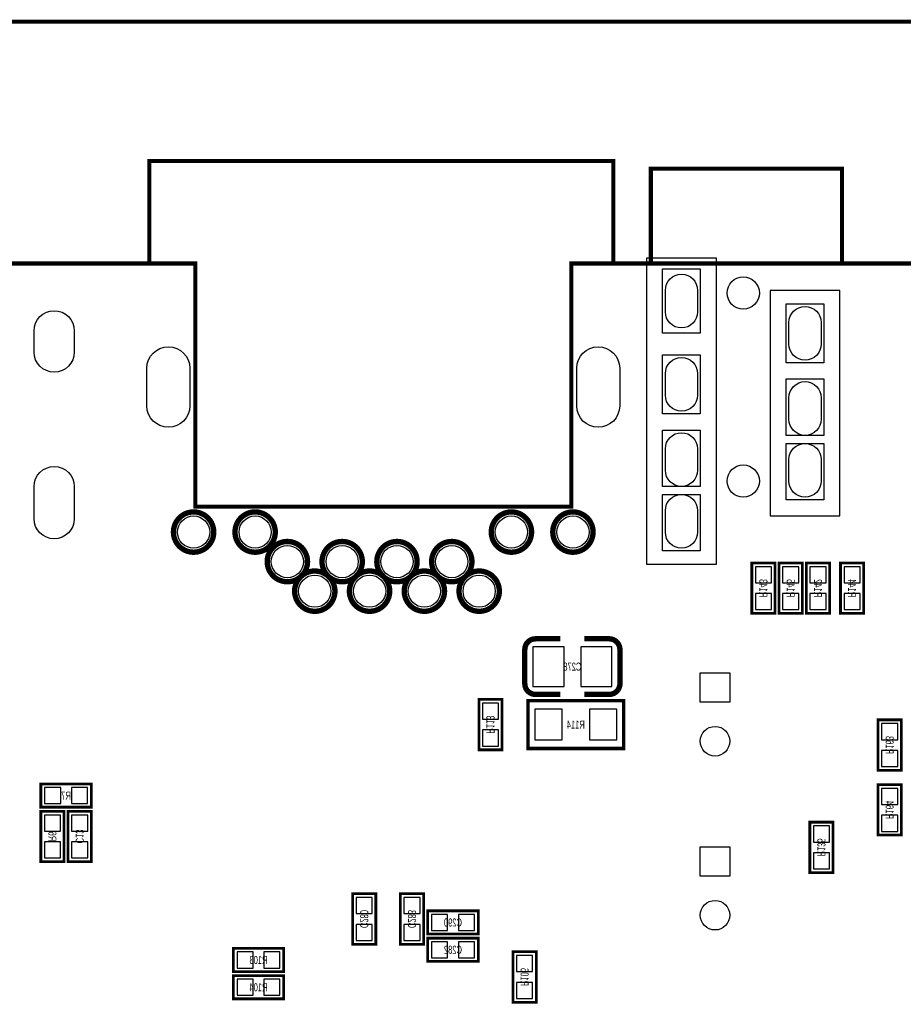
# Model space of a CAD drawing. Extents: x 0 to 127, y -8 to 79.
# Tile 6 of 9: x 37 to 70, y 42 to 79. Entities that reach past the tile are written whole.
import ezdxf
from ezdxf.enums import TextEntityAlignment as Align

# ---------------------------------------------------------------- set-up
doc = ezdxf.new("R2010")
doc.units = 0
for name, color, linetype in [('BG_OUTLINE', 12, 'CONTINUOUS'), ('PG_SILKSCREEN_BOTTOM', 173, 'CONTINUOUS'), ('PIN_BOTTOM', 202, 'CONTINUOUS'), ('RD_SILKSCREEN_BOTTOM', 122, 'CONTINUOUS')]:
    doc.layers.add(name, color=color, linetype=linetype)

msp = doc.modelspace()

# ---------------------------------------------------------------- linework, layer by layer
at = {"layer": 'BG_OUTLINE', "const_width": 0.1524}
for points in [[(125.000004, 70.000012), (125.000004, 73.000006), (126.500001, 73.000006), (126.500001, 77.499997, 0.414214), (125.000004, 78.999994), (1.499997, 78.999994, 0.414214), (0, 77.499997), (0, 73.000006), (1.499997, 73.000006), (1.499997, 70.000012)], [(125.000004, 0), (125.000004, -2.999994), (126.500001, -2.999994), (126.500001, -6.499987, -0.414214), (125.000004, -7.999984), (1.499997, -7.999984, -0.414214), (0, -6.499987), (0, -2.999994), (1.499997, -2.999994), (1.499997, 0, -0.414212), (0, 1.499997), (0, 68.49999, -0.414216), (1.499997, 70.000012), (43.999988, 70.000012), (43.999988, 60.949992), (58.000011, 60.949992), (58.000011, 70.000012), (125.000004, 70.000012, -0.414216), (126.500001, 68.49999), (126.500001, 1.499997, -0.414212), (125.000004, 0), (1.499997, 0)]]:
    msp.add_lwpolyline(points, format="xyb", dxfattribs=at)
at = {"layer": 'BG_OUTLINE'}
for points, const_width in [([(59.563, 69.977), (59.563, 73.819004), (42.291, 73.819004), (42.291, 69.977)], 0.1524), ([(60.96, 69.977), (60.96, 73.533), (68.072, 73.533), (68.072, 69.977)], 0.1524), ([(42.89999, 69.999987), (43.999988, 69.999987), (43.999988, 60.949992), (58.000011, 60.949992), (58.000011, 69.999987), (59.100009, 69.999987)], 0.150012)]:
    msp.add_lwpolyline(points, dxfattribs=dict(at, const_width=const_width))
msp.add_lwpolyline([(125.000004, 0, 0.414212), (126.500001, 1.499997), (126.500001, 68.49999, 0.414216), (125.000004, 70.000012), (58.000011, 70.000012), (58.000011, 60.949992), (43.999988, 60.949992), (43.999988, 70.000012), (1.499997, 70.000012, 0.414216), (0, 68.49999), (0, 1.499997, 0.414212), (1.499997, 0)], format="xyb", close=True, dxfattribs=at)
at = {"layer": 'PG_SILKSCREEN_BOTTOM'}
for points in [[(60.800005, 70.199987), (60.800005, 58.799984), (63.4, 58.799984), (63.4, 70.199987)], [(62.800001, 67.399992), (61.400004, 67.399992), (61.400004, 69.799987), (62.800001, 69.799987)], [(65.399996, 68.999989), (65.399996, 60.600006), (67.999991, 60.600006), (67.999991, 68.999989)], [(67.399992, 66.299994), (65.999995, 66.299994), (65.999995, 68.49999), (67.399992, 68.49999)], [(62.800001, 64.399998), (61.400004, 64.399998), (61.400004, 66.599994), (62.800001, 66.599994)], [(67.399992, 63.6), (65.999995, 63.6), (65.999995, 65.699996), (67.399992, 65.699996)], [(62.800001, 61.700004), (61.400004, 61.700004), (61.400004, 63.799999), (62.800001, 63.799999)], [(67.399992, 61.200005), (65.999995, 61.200005), (65.999995, 63.3), (67.399992, 63.3)], [(62.800001, 59.300008), (61.400004, 59.300008), (61.400004, 61.400004), (62.800001, 61.400004)]]:
    msp.add_lwpolyline(points, close=True, dxfattribs=at)
for points, const_width in [([(44.690005, 60.000007, 1.000003), (43.189982, 59.999982, 0.999997), (44.690005, 60.000007)], 0.2), ([(46.979992, 60.000007, 1.000003), (45.479995, 59.999982, 0.999997), (46.979992, 60.000007)], 0.2), ([(56.520004, 60.000007, 1.000003), (55.020007, 59.999982, 0.999997), (56.520004, 60.000007)], 0.2), ([(58.809992, 60.000007, 1.000003), (57.31002, 59.999982, 0.999997), (58.809992, 60.000007)], 0.2), ([(48.17999, 58.899984, 1), (46.680018, 58.900009, 1), (48.17999, 58.899984)], 0.2), ([(50.219991, 58.899984, 1), (48.720019, 58.900009, 1), (50.219991, 58.899984)], 0.2), ([(52.259992, 58.899984, 1), (50.759995, 58.900009, 1), (52.259992, 58.899984)], 0.2), ([(54.299993, 58.899984, 1), (52.799996, 58.900009, 1), (54.299993, 58.899984)], 0.2), ([(49.200003, 57.799986, 0.999997), (47.700006, 57.800011, 1.000003), (49.200003, 57.799986)], 0.2), ([(51.240004, 57.799986, 0.999997), (49.740007, 57.800011, 1.000003), (51.240004, 57.799986)], 0.2), ([(53.280005, 57.799986, 0.999997), (51.779983, 57.800011, 1.000003), (53.280005, 57.799986)], 0.2), ([(55.320006, 57.799986, 0.999997), (53.819984, 57.800011, 1.000003), (55.320006, 57.799986)], 0.2), ([(56.268874, 54.356), (56.268874, 55.626, -0.414214), (56.668924, 56.02605)], 0.199898), ([(58.489088, 56.02605), (59.409076, 56.02605, -0.4144), (59.808872, 55.626)], 0.199898), ([(59.808872, 55.626), (59.809126, 54.356, -0.414214), (59.409076, 53.95595)], 0.199898), ([(57.588912, 53.95595), (56.668924, 53.95595, -0.414214), (56.268874, 54.356)], 0.199898)]:
    msp.add_lwpolyline(points, format="xyb", dxfattribs=dict(at, const_width=const_width))
for points, const_width in [([(64.7192, 58.8518), (64.7192, 56.9722), (65.5828, 56.9722), (65.5828, 58.8518), (64.7192, 58.8518)], 0.1016), ([(65.7352, 58.8518), (65.7352, 56.9722), (66.5988, 56.9722), (66.5988, 58.8518), (65.7352, 58.8518)], 0.1016), ([(66.7512, 58.8518), (66.7512, 56.9722), (67.6148, 56.9722), (67.6148, 58.8518), (66.7512, 58.8518)], 0.1016), ([(68.0212, 58.8518), (68.0212, 56.9722), (68.8848, 56.9722), (68.8848, 58.8518), (68.0212, 58.8518)], 0.1016), ([(56.668924, 56.02605), (57.588912, 56.02605)], 0.199898), ([(59.409076, 53.95595), (58.489088, 53.95595)], 0.199898), ([(55.4228, 51.8922), (55.4228, 53.7718), (54.5592, 53.7718), (54.5592, 51.8922), (55.4228, 51.8922)], 0.1016), ([(56.388, 51.943), (59.944, 51.943), (59.944, 53.721), (56.388, 53.721), (56.388, 51.943)], 0.127), ([(69.4182, 53.0098), (69.4182, 51.1302), (70.2818, 51.1302), (70.2818, 53.0098), (69.4182, 53.0098)], 0.1016), ([(38.2524, 49.7586), (40.132, 49.7586), (40.132, 50.6222), (38.2524, 50.6222), (38.2524, 49.7586)], 0.1016), ([(70.2818, 48.7172), (70.2818, 50.5968), (69.4182, 50.5968), (69.4182, 48.7172), (70.2818, 48.7172)], 0.1016), ([(38.2524, 49.6062), (38.2524, 47.7266), (39.116, 47.7266), (39.116, 49.6062), (38.2524, 49.6062)], 0.1016), ([(39.2684, 49.6062), (39.2684, 47.7266), (40.132, 47.7266), (40.132, 49.6062), (39.2684, 49.6062)], 0.1016), ([(66.8782, 49.1998), (66.8782, 47.3202), (67.7418, 47.3202), (67.7418, 49.1998), (66.8782, 49.1998)], 0.1016), ([(49.8602, 46.5328), (49.8602, 44.6532), (50.7238, 44.6532), (50.7238, 46.5328), (49.8602, 46.5328)], 0.1016), ([(51.6382, 46.5328), (51.6382, 44.6532), (52.5018, 44.6532), (52.5018, 46.5328), (51.6382, 46.5328)], 0.1016), ([(54.5338, 45.8978), (52.6542, 45.8978), (52.6542, 45.0342), (54.5338, 45.0342), (54.5338, 45.8978)], 0.1016), ([(54.5338, 44.8818), (52.6542, 44.8818), (52.6542, 44.0182), (54.5338, 44.0182), (54.5338, 44.8818)], 0.1016), ([(45.4152, 43.6372), (47.2948, 43.6372), (47.2948, 44.5008), (45.4152, 44.5008), (45.4152, 43.6372)], 0.1016), ([(56.6928, 42.4942), (56.6928, 44.3738), (55.8292, 44.3738), (55.8292, 42.4942), (56.6928, 42.4942)], 0.1016), ([(45.4152, 42.6212), (47.2948, 42.6212), (47.2948, 43.4848), (45.4152, 43.4848), (45.4152, 42.6212)], 0.1016)]:
    msp.add_lwpolyline(points, dxfattribs=dict(at, const_width=const_width))
at = {"layer": 'PIN_BOTTOM'}
for points in [[(61.500004, 68.199991), (61.500004, 68.999989, -1), (62.700002, 68.999989), (62.700002, 68.199991, -1)], [(38.000584, 66.7036), (38.000584, 67.491, -1), (39.499184, 67.491), (39.499184, 66.7036, -1)], [(66.099995, 66.999993), (66.099995, 67.799991, -1), (67.299992, 67.799991), (67.299992, 66.999993, -1)], [(43.799989, 66.099995), (43.799989, 64.699998, -1), (42.199992, 64.699998), (42.199992, 66.099995, -1)], [(59.800007, 66.099995), (59.800007, 64.699998, -1), (58.200011, 64.699998), (58.200011, 66.099995, -1)], [(61.500004, 65.099997), (61.500004, 65.899995, -1), (62.700002, 65.899995), (62.700002, 65.099997, -1)], [(66.099995, 64.199999), (66.099995, 64.999997, -1), (67.299992, 64.999997), (67.299992, 64.199999, -1)], [(61.500004, 62.300002), (61.500004, 63.100001, -1), (62.700002, 63.100001), (62.700002, 62.300002, -1)], [(66.099995, 61.900003), (66.099995, 62.700002, -1), (67.299992, 62.700002), (67.299992, 61.900003, -1)], [(38.000584, 60.500387), (38.000584, 61.694187, -1), (39.499184, 61.694187), (39.499184, 60.500387, -1)], [(61.500004, 60.000007), (61.500004, 60.800005, -1), (62.700002, 60.800005), (62.700002, 60.000007, -1)]]:
    msp.add_lwpolyline(points, format="xyb", close=True, dxfattribs=at)
for points in [[(65.450695, 58.711567), (64.851305, 58.711567), (64.851305, 58.112177), (65.450695, 58.112177)], [(66.466695, 58.711567), (65.867305, 58.711567), (65.867305, 58.112177), (66.466695, 58.112177)], [(67.482695, 58.711567), (66.883305, 58.711567), (66.883305, 58.112177), (67.482695, 58.112177)], [(68.752695, 58.711567), (68.153305, 58.711567), (68.153305, 58.112177), (68.752695, 58.112177)], [(65.450695, 57.711823), (64.851305, 57.711823), (64.851305, 57.112433), (65.450695, 57.112433)], [(66.466695, 57.711823), (65.867305, 57.711823), (65.867305, 57.112433), (66.466695, 57.112433)], [(67.482695, 57.711823), (66.883305, 57.711823), (66.883305, 57.112433), (67.482695, 57.112433)], [(68.752695, 57.711823), (68.153305, 57.711823), (68.153305, 57.112433), (68.752695, 57.112433)], [(56.568988, 55.725949), (56.568988, 54.256051), (57.72898, 54.256051), (57.72898, 55.725949)], [(58.34902, 55.725949), (58.34902, 54.256051), (59.509012, 54.256051), (59.509012, 55.725949)], [(62.799989, 54.762997), (63.899986, 54.762997), (63.899986, 53.662999), (62.799989, 53.662999)], [(54.691305, 53.032177), (55.290695, 53.032177), (55.290695, 53.631567), (54.691305, 53.631567)], [(56.642, 53.4035), (56.642, 52.2605), (57.658, 52.2605), (57.658, 53.4035)], [(58.674, 53.4035), (58.674, 52.2605), (59.69, 52.2605), (59.69, 53.4035)], [(70.149695, 52.869567), (69.550305, 52.869567), (69.550305, 52.270177), (70.149695, 52.270177)], [(54.691305, 52.032433), (55.290695, 52.032433), (55.290695, 52.631823), (54.691305, 52.631823)], [(70.149695, 51.869823), (69.550305, 51.869823), (69.550305, 51.270433), (70.149695, 51.270433)], [(38.392633, 50.490095), (38.392633, 49.890705), (38.992023, 49.890705), (38.992023, 50.490095)], [(39.392377, 50.490095), (39.392377, 49.890705), (39.991767, 49.890705), (39.991767, 50.490095)], [(69.550305, 49.857177), (70.149695, 49.857177), (70.149695, 50.456567), (69.550305, 50.456567)], [(38.983895, 49.465967), (38.384505, 49.465967), (38.384505, 48.866577), (38.983895, 48.866577)], [(39.999895, 49.465967), (39.400505, 49.465967), (39.400505, 48.866577), (39.999895, 48.866577)], [(69.550305, 48.857433), (70.149695, 48.857433), (70.149695, 49.456823), (69.550305, 49.456823)], [(67.609695, 49.059567), (67.010305, 49.059567), (67.010305, 48.460177), (67.609695, 48.460177)], [(38.983895, 48.466223), (38.384505, 48.466223), (38.384505, 47.866833), (38.983895, 47.866833)], [(39.999895, 48.466223), (39.400505, 48.466223), (39.400505, 47.866833), (39.999895, 47.866833)], [(62.799989, 48.285997), (63.899986, 48.285997), (63.899986, 47.185999), (62.799989, 47.185999)], [(67.609695, 48.059823), (67.010305, 48.059823), (67.010305, 47.460433), (67.609695, 47.460433)], [(50.591695, 46.392567), (49.992305, 46.392567), (49.992305, 45.793177), (50.591695, 45.793177)], [(52.369695, 46.392567), (51.770305, 46.392567), (51.770305, 45.793177), (52.369695, 45.793177)], [(53.393823, 45.166305), (53.393823, 45.765695), (52.794433, 45.765695), (52.794433, 45.166305)], [(54.393567, 45.166305), (54.393567, 45.765695), (53.794177, 45.765695), (53.794177, 45.166305)], [(50.591695, 45.392823), (49.992305, 45.392823), (49.992305, 44.793433), (50.591695, 44.793433)], [(52.369695, 45.392823), (51.770305, 45.392823), (51.770305, 44.793433), (52.369695, 44.793433)], [(53.393823, 44.150305), (53.393823, 44.749695), (52.794433, 44.749695), (52.794433, 44.150305)], [(54.393567, 44.150305), (54.393567, 44.749695), (53.794177, 44.749695), (53.794177, 44.150305)], [(45.555433, 44.368695), (45.555433, 43.769305), (46.154823, 43.769305), (46.154823, 44.368695)], [(46.555177, 44.368695), (46.555177, 43.769305), (47.154567, 43.769305), (47.154567, 44.368695)], [(55.961305, 43.634177), (56.560695, 43.634177), (56.560695, 44.233567), (55.961305, 44.233567)], [(45.555433, 43.352695), (45.555433, 42.753305), (46.154823, 42.753305), (46.154823, 43.352695)], [(46.555177, 43.352695), (46.555177, 42.753305), (47.154567, 42.753305), (47.154567, 43.352695)], [(55.961305, 42.634433), (56.560695, 42.634433), (56.560695, 43.233823), (55.961305, 43.233823)]]:
    msp.add_lwpolyline(points, close=True, dxfattribs=at)
for centre, radius in [((64.399998, 68.899989), 0.599948), ((64.399998, 61.900003), 0.599948), ((43.939993, 60.000007), 0.599999), ((46.230007, 60.000007), 0.599999), ((55.769993, 60.000007), 0.599999), ((58.060006, 60.000007), 0.599999), ((47.430004, 58.899984), 0.599999), ((49.470005, 58.899984), 0.599999), ((51.510006, 58.899984), 0.599999), ((53.550007, 58.899984), 0.599999), ((48.449992, 57.799986), 0.599999), ((50.489993, 57.799986), 0.599999), ((52.529994, 57.799986), 0.599999), ((54.569995, 57.799986), 0.599999), ((63.349988, 52.213002), 0.549999), ((63.349988, 45.736002), 0.549999)]:
    msp.add_circle(centre, radius, dxfattribs=at)

# ---------------------------------------------------------------- texts
at = {"layer": 'RD_SILKSCREEN_BOTTOM', "text_generation_flag": 2, "width": 0.700025}
for s, p in [('R143', (65.001013, 57.912356)), ('R145', (66.017013, 57.912356)), ('R142', (67.033013, 57.912356)), ('R144', (68.303013, 57.912356)), ('R113', (54.841013, 52.832356)), ('R163', (69.700013, 52.070356)), ('R164', (69.700013, 49.657356)), ('R6', (38.534213, 48.666756)), ('C13', (39.550213, 48.666756)), ('R135', (67.160013, 48.260356)), ('C280', (50.142013, 45.593356)), ('C283', (51.920013, 45.593356)), ('R106', (56.111013, 43.434356))]:
    msp.add_text(s, height=0.299999, rotation=270, dxfattribs=at).set_placement(p, align=Align.CENTER)
for s, p in [('C278', (58.039, 54.841013)), ('R114', (58.166, 52.682013)), ('R7', (39.1922, 50.040388)), ('C290', (53.594, 45.315988)), ('C282', (53.594, 44.299988)), ('R103', (46.355, 43.918988)), ('R104', (46.355, 42.902988))]:
    msp.add_text(s, height=0.299999, dxfattribs=at).set_placement(p, align=Align.CENTER)

doc.saveas('drawing.dxf')
